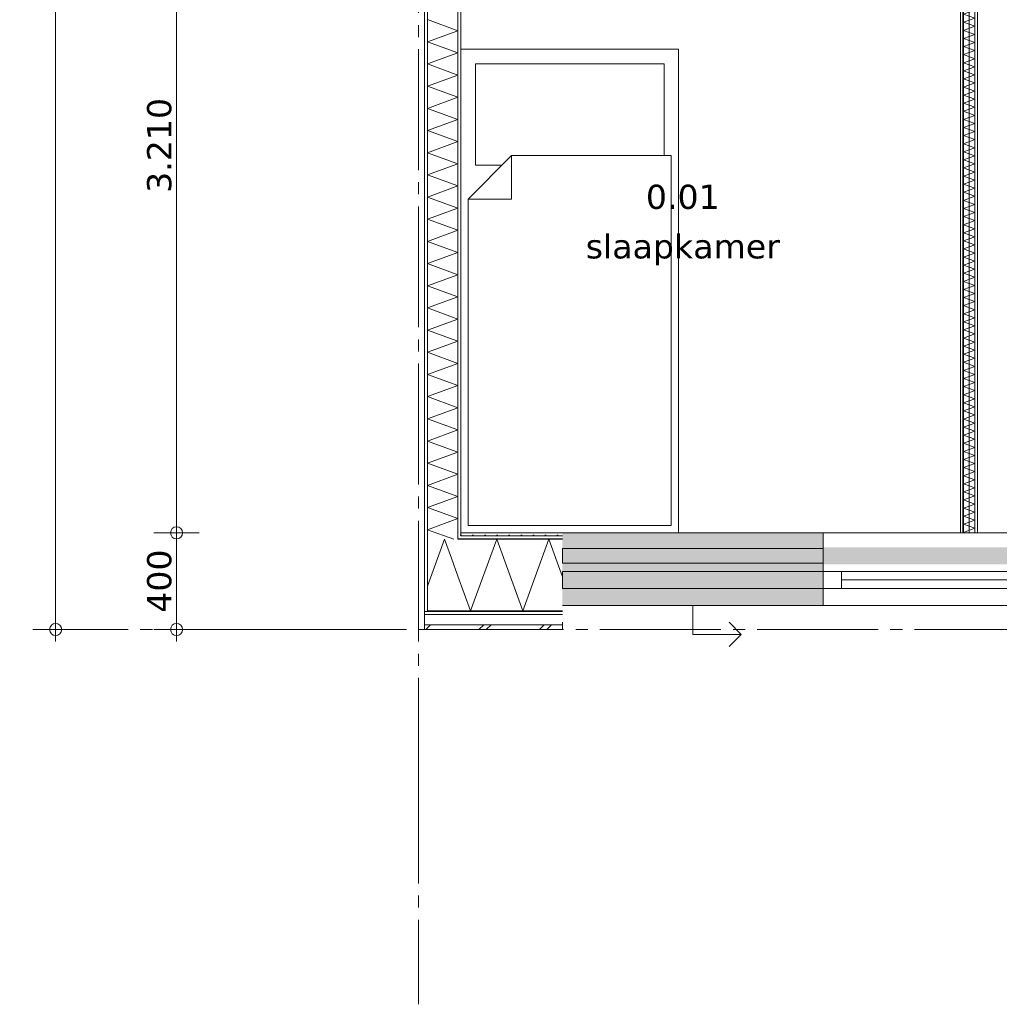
# Model space of a CAD drawing. Header units: millimetres. Extents: x -1649 to 77889, y -1550 to 37834.
# Tile 1 of 27: x -1649 to 2401, y -1550 to 2522. Entities that reach past the tile are written whole.
import ezdxf
from ezdxf.enums import TextEntityAlignment as Align

# ---------------------------------------------------------------- set-up
doc = ezdxf.new("R2010")
doc.units = ezdxf.units.MM
doc.header["$MEASUREMENT"] = 0
doc.linetypes.add('B0204', pattern=[650, 500, -50, 50, -50])
for name, color, linetype in [('21 Buitenwanden', 7, 'Continuous'), ('A Stramien.module', 7, 'Continuous'), ('New_21 Buitenwanden', 7, 'Continuous'), ('New_21 Buitenwanden 2D arcering', 7, 'Continuous'), ('New_21 Buitenwanden Afdek-arcering', 7, 'Continuous'), ('New_21 Buitenwanden Deuren', 7, 'Continuous'), ('New_21 Buitenwanden Doorsnede-arcering', 7, 'Continuous'), ('New_21 Buitenwanden Laagscheidingslijnen', 7, 'Continuous'), ('New_21 Buitenwanden Ramen', 7, 'Continuous'), ('New_22 C Binnenwanden', 7, 'Continuous'), ('New_22 C Binnenwanden Doorsnede-arcering', 7, 'Continuous'), ('New_22 C Binnenwanden Laagscheidingslijnen', 7, 'Continuous'), ('New_82 Interieur', 7, 'Continuous'), ('New_Z Gebruiksopp', 7, 'Continuous'), ('New_Z Gebruiksopp Zone omranding', 7, 'Continuous'), ('New_Z Gebruiksopp Zone tekst', 7, 'Continuous'), ('Tekst_dim 1_ 100 .SO_VO', 7, 'Continuous')]:
    doc.layers.add(name, color=color, linetype=linetype)
doc.styles.add('GENERATED_STYLE_1', font='verdana.ttf')
doc.styles.add('GENERATED_STYLE_2', font='verdana.ttf')
doc.dimstyles.new('GENERATED_STYLE__2', dxfattribs={"dimtxt": 100, "dimasz": 95, "dimexe": 0.18, "dimexo": 0.0625, "dimgap": 0, "dimtad": 1, "dimdec": 0, "dimzin": 0, "dimdsep": 46, "dimtxsty": 'GENERATED_STYLE_2', "dimblk": 'ARROWHEAD_7', "dimblk1": 'ARROWHEAD_7', "dimblk2": 'ARROWHEAD_7', "dimcen": 0.09, "dimse1": 1, "dimse2": 1, "dimclrd": 9, "dimclre": 9, "dimclrt": 9, "dimadec": 1, "dimazin": 0, "dimtfac": 1, "dimtdec": 4, "dimtmove": 0, "dimatfit": 3, "dimfxl": 1, "dimtolj": 1, "dimtzin": 0, "dimarcsym": 0})
pattern_1 = [(270, (0, 0), (25, 0), [])]
pattern_2 = [(90, (0, 0), (-25, 0), [])]
pattern_3 = [(0, (0, 0), (0, 25), [])]

# ---------------------------------------------------------------- blocks, each defined once
blk = doc.blocks.new('slaapkamer_0.01_1_1', base_point=(1092.5, 1766.2))
at = {"layer": 'New_Z Gebruiksopp Zone tekst', "color": 2, "lineweight": 0}
for tag, style, p in [('DUMMY_941', 'GENERATED_STYLE_1', (1092.5, 1874.9)), ('DUMMY_942', 'GENERATED_STYLE_2', (1092.5, 1667.8))]:
    blk.add_attdef(tag, text='', height=100, dxfattribs=dict(at, style=style)).set_placement(p, align=Align.TOP_LEFT)
for tag, style, p in [('ROOM_NUMBER', 'GENERATED_STYLE_1', (1092.5, 1839.6)), ('ROOM_NAME', 'GENERATED_STYLE_2', (1092.5, 1634.8))]:
    blk.add_attdef(tag, text='', height=100, dxfattribs=dict(at, style=style)).set_placement(p, align=Align.TOP_CENTER)
blk = doc.blocks.new('Rnx horizontaal 26[1]_1')
at = {"layer": 'New_21 Buitenwanden Ramen', "color": 7, "linetype": 'Continuous', "lineweight": 0}
for p, q in [((1673, 400), (1661, 400)), ((1673, 400), (1661, 400)), ((2827, 400), (1673, 400)), ((1673, 388), (1673, 400)), ((1673, 388), (1673, 400)), ((1673, 373), (1673, 388)), ((1673, 373), (1673, 388)), ((1673, 240), (1673, 373)), ((1673, 240), (1673, 373)), ((2827, 388), (2827, 400)), ((2827, 388), (2827, 400)), ((2827, 400), (2839, 400)), ((2827, 400), (2839, 400)), ((2827, 373), (2827, 388)), ((2827, 373), (2827, 388)), ((2827, 240), (2827, 373)), ((2827, 240), (2827, 373)), ((1673, 240), (1749, 240)), ((1673, 177), (1673, 240)), ((1673, 177), (1673, 240)), ((1749, 240), (1749, 170)), ((1749, 240), (2751, 240)), ((2751, 205), (1749, 205)), ((2751, 170), (2751, 240)), ((2751, 240), (2827, 240)), ((2827, 177), (2827, 240)), ((2827, 177), (2827, 240)), ((1673, 170), (1673, 177)), ((1673, 170), (1673, 177)), ((2827, 170), (1673, 170)), ((1749, 170), (1673, 170)), ((1673, 162), (1673, 170)), ((2751, 170), (1749, 170)), ((2827, 170), (2751, 170)), ((2827, 170), (2827, 177)), ((2827, 170), (2827, 177)), ((2827, 162), (2827, 170)), ((1673, 120), (1673, 162)), ((2827, 120), (2827, 162)), ((1673, 100), (1673, 120)), ((2827, 100), (1673, 100)), ((2827, 100), (2827, 120))]:
    blk.add_line(p, q, dxfattribs=at)
for p in [(1673, 170), (2827, 170)]:
    blk.add_point(p, dxfattribs=at)
blk = doc.blocks.new('D1 26[1]_1')
at = {"layer": 'New_21 Buitenwanden Deuren', "color": 7, "linetype": 'Continuous', "lineweight": 0}
for p, q in [((3811, 240), (3811, 1130)), ((2827, 400), (2815, 400)), ((2827, 400), (2815, 400)), ((2827, 388), (2827, 400)), ((2827, 388), (2827, 400)), ((2827, 373), (2827, 388)), ((2827, 373), (2827, 388)), ((2827, 240), (2827, 373)), ((2827, 240), (2827, 373)), ((3905, 388), (3905, 400)), ((3905, 388), (3905, 400)), ((3905, 400), (3917, 400)), ((3905, 400), (3917, 400)), ((3905, 373), (3905, 388)), ((3905, 373), (3905, 388)), ((3905, 240), (3905, 373)), ((3905, 240), (3905, 373)), ((2921, 240), (2827, 240)), ((2827, 240), (2827, 170)), ((2827, 177), (2827, 240)), ((2827, 177), (2827, 240)), ((2921, 170), (2921, 240)), ((2921, 240), (3811, 240)), ((2921, 180), (2921, 240)), ((3905, 240), (3811, 240)), ((3811, 240), (3811, 170)), ((3811, 240), (3811, 180)), ((3905, 170), (3905, 240)), ((3905, 177), (3905, 240)), ((3905, 177), (3905, 240)), ((2827, 170), (2827, 177)), ((2827, 170), (2827, 177)), ((2827, 170), (3905, 170)), ((2827, 170), (2921, 170)), ((2827, 162), (2827, 170)), ((3811, 180), (2921, 180)), ((3811, 170), (3905, 170)), ((3905, 170), (3905, 177)), ((3905, 170), (3905, 177)), ((3905, 162), (3905, 170)), ((2827, 120), (2827, 162)), ((3905, 120), (3905, 162)), ((2827, 100), (2827, 120)), ((3905, 100), (3905, 120))]:
    blk.add_line(p, q, dxfattribs=at)
blk.add_arc((3811, 240), 890, 90, 180, dxfattribs=at)
for p in [(2827, 170), (3905, 170)]:
    blk.add_point(p, dxfattribs=at)
blk = doc.blocks.new('DS1 in wand 26[2]_1')
at = {"layer": 'New_21 Buitenwanden Deuren', "color": 7, "linetype": 'Continuous', "lineweight": 0}
for p, q in [((595, 400), (1673, 400)), ((1673, 388), (1673, 400)), ((1673, 388), (1673, 400)), ((1673, 400), (1749, 400)), ((1673, 400), (1749, 400)), ((1673, 373), (1673, 388)), ((1673, 373), (1673, 388)), ((1673, 340), (1673, 373)), ((1673, 340), (1673, 373)), ((1673, 335), (595, 335)), ((595, 335), (595, 275)), ((1673, 275), (1673, 335)), ((595, 275), (1673, 275)), ((1673, 177), (1673, 270)), ((1673, 162), (1673, 177)), ((1673, 120), (1673, 162)), ((595, 100), (1673, 100)), ((1134, 100), (1134, -20)), ((1673, 100), (1673, 120)), ((1334, -20), (1284, 30)), ((1134, -20), (1334, -20)), ((1334, -20), (1284, -70))]:
    blk.add_line(p, q, dxfattribs=at)
blk = doc.blocks.new('Wall_1_1', base_point=(595, 400))
at = {"layer": 'New_21 Buitenwanden 2D arcering', "linetype": 'Continuous', "lineweight": 0, "true_color": 0xffffff}
blk.add_hatch(color=7, dxfattribs=at).paths.add_polyline_path([(1673, 270), (2756, 270), (2756, 340), (1673, 340)])
at = {"layer": 'New_21 Buitenwanden Afdek-arcering', "linetype": 'Continuous', "lineweight": 0, "true_color": 0xffffff}
for points in [[(1673, 100), (1673, 400), (595, 400), (595, 100)], [(3905, 100), (3905, 400), (2827, 400), (2827, 100)]]:
    blk.add_hatch(color=7, dxfattribs=at).paths.add_polyline_path(points)
at = {"layer": 'New_21 Buitenwanden', "color": 9, "linetype": 'Continuous', "lineweight": 0}
for p, q in [((3905, 400), (3917, 400)), ((3905, 388), (3905, 400)), ((3905, 373), (3905, 388)), ((3905, 240), (3905, 373)), ((3905, 177), (3905, 240)), ((3905, 170), (3905, 177)), ((3905, 162), (3905, 170)), ((3905, 120), (3905, 162)), ((3905, 100), (3905, 120))]:
    blk.add_line(p, q, dxfattribs=at)
at = {"layer": 'New_21 Buitenwanden Deuren', "color": 7, "linetype": 'Continuous', "lineweight": 0}
for name in ['D1 26[1]_1', 'DS1 in wand 26[2]_1']:
    blk.add_blockref(name, (0, 0), dxfattribs=at)
at = {"layer": 'New_21 Buitenwanden Ramen', "color": 7, "linetype": 'Continuous', "lineweight": 0}
blk.add_blockref('Rnx horizontaal 26[1]_1', (0, 0), dxfattribs=at)
blk = doc.blocks.new('*X25')
at = {"layer": 'New_22 C Binnenwanden Doorsnede-arcering', "color": 7, "linetype": 'Continuous', "lineweight": 0}
for p, q in [((2253, 2678.8), (2299, 2695.6)), ((2259.3, 2710), (2299, 2695.6)), ((2253, 2678.8), (2299, 2662.1)), ((2253, 2645.3), (2299, 2662.1)), ((2253, 2645.3), (2299, 2628.6)), ((2253, 2611.9), (2299, 2628.6)), ((2253, 2611.9), (2299, 2595.1)), ((2253, 2578.4), (2299, 2595.1)), ((2253, 2578.4), (2299, 2561.6)), ((2253, 2544.9), (2299, 2561.6)), ((2253, 2544.9), (2299, 2528.1)), ((2253, 2511.4), (2299, 2528.1)), ((2253, 2511.4), (2299, 2494.7)), ((2253, 2477.9), (2299, 2494.7)), ((2253, 2477.9), (2299, 2461.2)), ((2253, 2444.4), (2299, 2461.2)), ((2253, 2444.4), (2299, 2427.7)), ((2253, 2410.9), (2299, 2427.7)), ((2253, 2410.9), (2299, 2394.2)), ((2253, 2377.5), (2299, 2394.2)), ((2253, 2377.5), (2299, 2360.7)), ((2253, 2344), (2299, 2360.7)), ((2253, 2344), (2299, 2327.2)), ((2253, 2310.5), (2299, 2327.2)), ((2253, 2310.5), (2299, 2293.7)), ((2253, 2277), (2299, 2293.7)), ((2253, 2277), (2299, 2260.3)), ((2253, 2243.5), (2299, 2260.3)), ((2253, 2243.5), (2299, 2226.8)), ((2253, 2210), (2299, 2226.8)), ((2253, 2210), (2299, 2193.3)), ((2253, 2176.5), (2299, 2193.3)), ((2253, 2176.5), (2299, 2159.8)), ((2253, 2143.1), (2299, 2159.8)), ((2253, 2143.1), (2299, 2126.3)), ((2253, 2109.6), (2299, 2126.3)), ((2253, 2109.6), (2299, 2092.8)), ((2253, 2076.1), (2299, 2092.8)), ((2253, 2076.1), (2299, 2059.3)), ((2253, 2042.6), (2299, 2059.3)), ((2253, 2042.6), (2299, 2025.9)), ((2253, 2009.1), (2299, 2025.9)), ((2253, 2009.1), (2299, 1992.4)), ((2253, 1975.6), (2299, 1992.4)), ((2253, 1975.6), (2299, 1958.9)), ((2253, 1942.1), (2299, 1958.9)), ((2253, 1942.1), (2299, 1925.4)), ((2253, 1908.7), (2299, 1925.4)), ((2253, 1908.7), (2299, 1891.9)), ((2253, 1875.2), (2299, 1891.9)), ((2253, 1875.2), (2299, 1858.4)), ((2253, 1841.7), (2299, 1858.4)), ((2253, 1841.7), (2299, 1824.9)), ((2253, 1808.2), (2299, 1824.9)), ((2253, 1808.2), (2299, 1791.5)), ((2253, 1774.7), (2299, 1791.5)), ((2253, 1774.7), (2299, 1758)), ((2253, 1741.2), (2299, 1758)), ((2253, 1741.2), (2299, 1724.5)), ((2253, 1707.7), (2299, 1724.5)), ((2253, 1707.7), (2299, 1691)), ((2253, 1674.3), (2299, 1691)), ((2253, 1674.3), (2299, 1657.5)), ((2253, 1640.8), (2299, 1657.5)), ((2253, 1640.8), (2299, 1624)), ((2253, 1607.3), (2299, 1624)), ((2253, 1607.3), (2299, 1590.5)), ((2253, 1573.8), (2299, 1590.5)), ((2253, 1573.8), (2299, 1557.1)), ((2253, 1540.3), (2299, 1557.1)), ((2253, 1540.3), (2299, 1523.6)), ((2253, 1506.8), (2299, 1523.6)), ((2253, 1506.8), (2299, 1490.1)), ((2253, 1473.4), (2299, 1490.1)), ((2253, 1473.4), (2299, 1456.6)), ((2253, 1439.9), (2299, 1456.6)), ((2253, 1439.9), (2299, 1423.1)), ((2253, 1406.4), (2299, 1423.1)), ((2253, 1406.4), (2299, 1389.6)), ((2253, 1372.9), (2299, 1389.6)), ((2253, 1372.9), (2299, 1356.2)), ((2253, 1339.4), (2299, 1356.2)), ((2253, 1339.4), (2299, 1322.7)), ((2253, 1305.9), (2299, 1322.7)), ((2253, 1305.9), (2299, 1289.2)), ((2253, 1272.4), (2299, 1289.2)), ((2253, 1272.4), (2299, 1255.7)), ((2253, 1239), (2299, 1255.7)), ((2253, 1239), (2299, 1222.2)), ((2253, 1205.5), (2299, 1222.2)), ((2253, 1205.5), (2299, 1188.7)), ((2253, 1172), (2299, 1188.7)), ((2253, 1172), (2299, 1155.2)), ((2253, 1138.5), (2299, 1155.2)), ((2253, 1138.5), (2299, 1121.8)), ((2253, 1105), (2299, 1121.8)), ((2253, 1105), (2299, 1088.3)), ((2253, 1071.5), (2299, 1088.3)), ((2253, 1071.5), (2299, 1054.8)), ((2253, 1038), (2299, 1054.8)), ((2253, 1038), (2299, 1021.3)), ((2253, 1004.6), (2299, 1021.3)), ((2253, 1004.6), (2299, 987.8)), ((2253, 971.1), (2299, 987.8)), ((2253, 971.1), (2299, 954.3)), ((2253, 937.6), (2299, 954.3)), ((2253, 937.6), (2299, 920.8)), ((2253, 904.1), (2299, 920.8)), ((2253, 904.1), (2299, 887.4)), ((2253, 870.6), (2299, 887.4)), ((2253, 870.6), (2299, 853.9)), ((2253, 837.1), (2299, 853.9)), ((2253, 837.1), (2299, 820.4)), ((2253, 803.6), (2299, 820.4)), ((2253, 803.6), (2299, 786.9)), ((2253, 770.2), (2299, 786.9)), ((2253, 770.2), (2299, 753.4)), ((2253, 736.7), (2299, 753.4)), ((2253, 736.7), (2299, 719.9)), ((2253, 703.2), (2299, 719.9)), ((2253, 703.2), (2299, 686.4)), ((2253, 669.7), (2299, 686.4)), ((2253, 669.7), (2299, 653)), ((2253, 636.2), (2299, 653)), ((2253, 636.2), (2299, 619.5)), ((2253, 602.7), (2299, 619.5)), ((2253, 602.7), (2299, 586)), ((2253, 569.2), (2299, 586)), ((2253, 569.2), (2299, 552.5)), ((2253, 535.8), (2299, 552.5)), ((2253, 535.8), (2299, 519)), ((2253, 502.3), (2299, 519)), ((2253, 502.3), (2299, 485.5)), ((2253, 468.8), (2299, 485.5)), ((2253, 468.8), (2299, 452.1)), ((2253, 435.3), (2299, 452.1)), ((2253, 435.3), (2299, 418.6)), ((2253, 401.8), (2299, 418.6)), ((2253, 401.8), (2258, 400))]:
    blk.add_line(p, q, dxfattribs=at)
blk = doc.blocks.new('Wall_3_1', base_point=(2276, 400))
at = {"layer": 'New_22 C Binnenwanden Doorsnede-arcering', "linetype": 'Continuous', "lineweight": 0, "true_color": 0x000000}
h = blk.add_hatch(dxfattribs=at)
h.set_pattern_fill('325_Houtachtig_plaatmate_E0', color=18, style=0, pattern_type=2)
h.set_pattern_definition(pattern_1)
h.paths.add_polyline_path([(2241, 400), (2253, 400), (2253, 2710), (2241, 2710)])
h = blk.add_hatch(dxfattribs=at)
h.set_pattern_fill('325_Houtachtig_plaatmate_E0', color=18, style=0, pattern_type=2)
h.set_pattern_definition(pattern_1)
h.paths.add_polyline_path([(2299, 2710), (2299, 400), (2311, 400), (2311, 2710)])
at = {"layer": 'New_22 C Binnenwanden', "color": 1, "linetype": 'Continuous', "lineweight": 0, "flags": 128}
for points in [[(2241, 2710), (2241, 400)], [(2311, 400), (2311, 2710)]]:
    blk.add_lwpolyline(points, dxfattribs=at)
at = {"layer": 'New_22 C Binnenwanden Laagscheidingslijnen', "color": 1, "linetype": 'Continuous', "lineweight": 0}
for p, q in [((2253, 2710), (2253, 400)), ((2299, 2710), (2299, 400))]:
    blk.add_line(p, q, dxfattribs=at)
at = {"layer": 'New_22 C Binnenwanden', "color": 1, "lineweight": 0}
blk.add_blockref('*X25', (0, 0), dxfattribs=at)
blk = doc.blocks.new('*X35')
at = {"layer": 'New_22 C Binnenwanden Doorsnede-arcering', "color": 7, "linetype": 'Continuous', "lineweight": 0}
for p, q in [((163, 2476.5), (37, 2522.3)), ((163, 2476.5), (37, 2430.6)), ((163, 2384.7), (37, 2430.6)), ((163, 2384.7), (37, 2338.9)), ((163, 2293), (37, 2338.9)), ((163, 2293), (37, 2247.2)), ((163, 2201.3), (37, 2247.2)), ((163, 2201.3), (37, 2155.4)), ((163, 2109.6), (37, 2155.4)), ((163, 2109.6), (37, 2063.7)), ((163, 2017.9), (37, 2063.7)), ((163, 2017.9), (37, 1972)), ((163, 1926.1), (37, 1972)), ((163, 1926.1), (37, 1880.3)), ((163, 1834.4), (37, 1880.3)), ((163, 1834.4), (37, 1788.5)), ((163, 1742.7), (37, 1788.5)), ((163, 1742.7), (37, 1696.8)), ((163, 1651), (37, 1696.8)), ((163, 1651), (37, 1605.1)), ((163, 1559.2), (37, 1605.1)), ((163, 1559.2), (37, 1513.4)), ((163, 1467.5), (37, 1513.4)), ((163, 1467.5), (37, 1421.7)), ((163, 1375.8), (37, 1421.7)), ((163, 1375.8), (37, 1329.9)), ((163, 1284.1), (37, 1329.9)), ((163, 1284.1), (37, 1238.2)), ((163, 1192.4), (37, 1238.2)), ((163, 1192.4), (37, 1146.5)), ((163, 1100.6), (37, 1146.5)), ((163, 1100.6), (37, 1054.8)), ((163, 1008.9), (37, 1054.8)), ((163, 1008.9), (37, 963.1)), ((163, 917.2), (37, 963.1)), ((163, 917.2), (37, 871.3)), ((163, 825.5), (37, 871.3)), ((163, 825.5), (37, 779.6)), ((163, 733.8), (37, 779.6)), ((163, 733.8), (37, 687.9)), ((163, 642), (37, 687.9)), ((163, 642), (37, 596.2)), ((163, 550.3), (37, 596.2)), ((163, 550.3), (37, 504.5)), ((163, 458.6), (37, 504.5)), ((163, 458.6), (37, 412.7)), ((146.2, 373), (37, 412.7))]:
    blk.add_line(p, q, dxfattribs=at)
blk = doc.blocks.new('Wall_5_1', base_point=(175, 400))
at = {"layer": 'New_22 C Binnenwanden Doorsnede-arcering', "linetype": 'Continuous', "lineweight": 0, "true_color": 0x000000}
h = blk.add_hatch(dxfattribs=at)
h.set_pattern_fill('325_Houtachtig_plaatmate_E0', color=18, style=0, pattern_type=2)
h.set_pattern_definition(pattern_2)
h.paths.add_polyline_path([(25, 7173), (25, 77), (37, 77), (37, 7173)])
h = blk.add_hatch(dxfattribs=at)
h.set_pattern_fill('325_Houtachtig_plaatmate_E0', color=18, style=0, pattern_type=2)
h.set_pattern_definition(pattern_2)
h.paths.add_polyline_path([(163, 5080), (163, 388), (170.5, 388), (175, 400), (175, 5080)])
h = blk.add_hatch(dxfattribs=at)
h.set_pattern_fill('325_Houtachtig_plaatmate_E0', color=18, style=0, pattern_type=2)
h.set_pattern_definition(pattern_2)
h.paths.add_polyline_path([(175, 400), (170.5, 388), (175, 388)])
at = {"layer": 'New_21 Buitenwanden Laagscheidingslijnen', "color": 1, "linetype": 'Continuous', "lineweight": 0}
blk.add_line((175, 400), (175, 388), dxfattribs=at)
at = {"layer": 'New_22 C Binnenwanden', "color": 1, "linetype": 'Continuous', "lineweight": 0, "flags": 128}
for points in [[(25, 7173), (25, 77)], [(175, 400), (175, 5080)]]:
    blk.add_lwpolyline(points, dxfattribs=at)
at = {"layer": 'New_22 C Binnenwanden Laagscheidingslijnen', "color": 1, "linetype": 'Continuous', "lineweight": 0}
for p, q in [((37, 373), (37, 6877)), ((163, 388), (163, 5092)), ((37, 373), (37, 77)), ((163, 388), (163, 373))]:
    blk.add_line(p, q, dxfattribs=at)
at = {"layer": 'New_22 C Binnenwanden', "color": 1, "lineweight": 0}
blk.add_blockref('*X35', (0, 0), dxfattribs=at)
blk = doc.blocks.new('*X101')
at = {"layer": 'New_21 Buitenwanden Doorsnede-arcering', "color": 7, "linetype": 'Continuous', "lineweight": 0}
for p in [(37, 178.7), (135.9, 295.7)]:
    blk.add_line(p, (107.7, 373), dxfattribs=at)
blk = doc.blocks.new('*X103')
at = {"layer": 'New_21 Buitenwanden Doorsnede-arcering', "color": 7, "linetype": 'Continuous', "lineweight": 0}
for p, q in [((30, 0), (50, 20)), ((250, 0), (270, 20)), ((280, 0), (300, 20)), ((500, 0), (520, 20)), ((530, 0), (550, 20))]:
    blk.add_line(p, q, dxfattribs=at)
blk = doc.blocks.new('*X104')
at = {"layer": 'New_21 Buitenwanden Doorsnede-arcering', "color": 7, "linetype": 'Continuous', "lineweight": 0}
blk.add_line((163, 221.2), (135.9, 295.7), dxfattribs=at)
blk = doc.blocks.new('*X105')
at = {"layer": 'New_21 Buitenwanden Doorsnede-arcering', "color": 7, "linetype": 'Continuous', "lineweight": 0}
for p, q in [((215.5, 77), (323.2, 373)), ((430.9, 77), (323.2, 373)), ((430.9, 77), (538.7, 373)), ((595, 218.3), (538.7, 373)), ((215.5, 77), (163, 221.2))]:
    blk.add_line(p, q, dxfattribs=at)
blk = doc.blocks.new('Wall_16_1', base_point=(595, 400))
at = {"layer": 'New_21 Buitenwanden Doorsnede-arcering', "linetype": 'Continuous', "lineweight": 0, "true_color": 0x000000}
h = blk.add_hatch(dxfattribs=at)
h.set_pattern_fill('325_Houtachtig_plaatmate_E0', color=18, style=0, pattern_type=2)
h.set_pattern_definition(pattern_3)
h.paths.add_polyline_path([(163, 388), (163, 373), (164.875, 373), (170.5, 388)])
h = blk.add_hatch(dxfattribs=at)
h.set_pattern_fill('325_Houtachtig_plaatmate_E0', color=18, style=0, pattern_type=2)
h.set_pattern_definition(pattern_3)
h.paths.add_polyline_path([(175, 388), (170.5, 388), (164.875, 373), (175, 373)])
h = blk.add_hatch(dxfattribs=at)
h.set_pattern_fill('720_Gips_0001', color=18, style=0, pattern_type=2)
h.set_pattern_definition([(0, (0, 0), (0, 86.603), [0, -50]), (0, (25, 43.3), (0, 86.603), [0, -50])])
h.paths.add_polyline_path([(175, 388), (595, 388), (595, 400), (175, 400)])
h = blk.add_hatch(dxfattribs=at)
h.set_pattern_fill('325_Houtachtig_plaatmate_E0', color=18, style=0, pattern_type=2)
h.set_pattern_definition(pattern_3)
h.paths.add_polyline_path([(175, 373), (595, 373), (595, 388), (175, 388)])
h = blk.add_hatch(dxfattribs=at)
h.set_pattern_fill('325_Houtachtig_plaatmate_E0', color=18, style=0, pattern_type=2)
h.set_pattern_definition(pattern_3)
h.paths.add_polyline_path([(25, 77), (25, 62), (37, 62), (37, 77)])
h = blk.add_hatch(dxfattribs=at)
h.set_pattern_fill('325_Houtachtig_plaatmate_E0', color=18, style=0, pattern_type=2)
h.set_pattern_definition(pattern_3)
h.paths.add_polyline_path([(37, 77), (37, 62), (48.25, 62), (53.875, 77)])
h = blk.add_hatch(dxfattribs=at)
h.set_pattern_fill('325_Houtachtig_plaatmate_E0', color=18, style=0, pattern_type=2)
h.set_pattern_definition(pattern_3)
h.paths.add_polyline_path([(48.25, 62), (595, 62), (595, 77), (53.875, 77)])
at = {"layer": 'New_21 Buitenwanden', "color": 9, "linetype": 'Continuous', "lineweight": 0, "flags": 128}
for points in [[(595, 400), (175, 400)], [(25, 0), (595, 0)], [(595, 20), (595, 30)], [(595, 0), (595, 20)]]:
    blk.add_lwpolyline(points, dxfattribs=at)
at = {"layer": 'New_21 Buitenwanden Laagscheidingslijnen', "color": 9, "linetype": 'Continuous', "lineweight": 0}
for p, q in [((164.875, 373), (175, 373)), ((175, 388), (595, 388)), ((175, 373), (595, 373)), ((48.25, 62), (595, 62)), ((53.875, 77), (163, 77)), ((163, 77), (595, 77)), ((32.5, 20), (595, 20))]:
    blk.add_line(p, q, dxfattribs=at)
at = {"layer": 'New_21 Buitenwanden Laagscheidingslijnen', "color": 1, "linetype": 'Continuous', "lineweight": 0}
blk.add_line((175, 400), (175, 388), dxfattribs=at)
at = {"layer": 'New_22 C Binnenwanden', "color": 9, "linetype": 'Continuous', "lineweight": 0, "flags": 128}
for points in [[(25, 62), (25, 77)], [(25, 20), (25, 62)], [(25, 0), (25, 20)]]:
    blk.add_lwpolyline(points, dxfattribs=at)
at = {"layer": 'New_22 C Binnenwanden Laagscheidingslijnen', "color": 1, "linetype": 'Continuous', "lineweight": 0}
for p, q in [((37, 373), (37, 77)), ((163, 388), (163, 373))]:
    blk.add_line(p, q, dxfattribs=at)
at = {"layer": 'New_22 C Binnenwanden Laagscheidingslijnen', "color": 9, "linetype": 'Continuous', "lineweight": 0}
for p, q in [((163, 373), (164.875, 373)), ((25, 62), (37, 62)), ((37, 77), (53.875, 77)), ((37, 62), (48.25, 62)), ((25, 20), (32.5, 20))]:
    blk.add_line(p, q, dxfattribs=at)
at = {"layer": 'New_21 Buitenwanden', "color": 1, "lineweight": 0}
for name in ['*X101', '*X105', '*X104', '*X103']:
    blk.add_blockref(name, (0, 0), dxfattribs=at)
blk = doc.blocks.new('Standard grid marker_2')
at = {"layer": 'A Stramien.module', "color": 7, "linetype": 'B0204', "lineweight": 0}
for p, q in [((1000, 0), (9800, 0)), ((9800, 0), (10800, 0))]:
    blk.add_line(p, q, dxfattribs=at)
blk = doc.blocks.new('Standard grid marker')
at = {"layer": 'A Stramien.module', "color": 7, "linetype": 'B0204', "lineweight": 0}
for p, q in [((1000, 0), (0, 0)), ((1000, 0), (7000, 0)), ((7000, 0), (8000, 0))]:
    blk.add_line(p, q, dxfattribs=at)
blk = doc.blocks.new('Bed 01 26[4]_1', base_point=(1075, 400))
at = {"layer": 'New_82 Interieur', "color": 7, "linetype": 'Continuous', "lineweight": 0}
for p, q in [((175, 400), (175, 2400)), ((175, 2400), (1075, 2400)), ((1075, 2400), (1075, 400)), ((385, 1960), (385, 1780)), ((205, 1780), (385, 1780)), ((1075, 400), (175, 400))]:
    blk.add_line(p, q, dxfattribs=at)
at = {"layer": 'New_82 Interieur', "color": 7, "linetype": 'Continuous', "lineweight": 0, "flags": 128}
for points in [[(385, 1960), (345, 1920), (235, 1920), (235, 2340), (1015, 2340), (1015, 1960)], [(1045, 430), (205, 430), (205, 1780), (385, 1960), (1045, 1960)]]:
    blk.add_lwpolyline(points, close=True, dxfattribs=at)
blk = doc.blocks.new('Beam_1_1', base_point=(595, 170))
at = {"layer": '21 Buitenwanden', "color": 7, "linetype": 'Continuous', "lineweight": 0}
for p, q in [((595, 240), (671, 240)), ((595, 170), (595, 240)), ((671, 240), (1597, 240)), ((1597, 240), (1673, 240)), ((1673, 170), (1673, 240)), ((595, 170), (671, 170)), ((671, 170), (1597, 170)), ((1597, 170), (1673, 170))]:
    blk.add_line(p, q, dxfattribs=at)
blk = doc.blocks.new('*D114')
at = {"layer": 'Tekst_dim 1_ 100 .SO_VO', "color": 9, "linetype": 'Continuous', "lineweight": 0}
for p, q in [((-1500, 7225), (-1500, 7300)), ((-1406.2, 7250), (-1593.8, 7250)), ((-1500, 25), (-1500, 7225)), ((-1406.2, 0), (-1593.8, 0)), ((-1500, -50), (-1500, 25))]:
    blk.add_line(p, q, dxfattribs=at)
for centre in [(-1500, 7250), (-1500, 0)]:
    blk.add_circle(centre, 25, dxfattribs=at)
at = {"layer": 'Tekst_dim 1_ 100 .SO_VO', "color": 9, "lineweight": 0, "insert": (-1520, 3425.7), "char_height": 100, "attachment_point": 7, "rotation": 90, "style": 'GENERATED_STYLE_2'}
blk.add_mtext('\\A1;{\\pql;\\fVerdana|b0|i0|c0|p0;\\W1.000000;7.250}', dxfattribs=at)
blk = doc.blocks.new('ARROWHEAD_7')
at = {"color": 0, "linetype": 'Continuous', "lineweight": 0}
for p, q in [((0, 0), (-1, 0)), ((-0.25, 0), (0.25, 0)), ((0, -0.25), (0, 0.25))]:
    blk.add_line(p, q, dxfattribs=at)
blk.add_circle((0, 0), 0.25, dxfattribs=at)
blk = doc.blocks.new('*D115')
at = {"layer": 'Tekst_dim 1_ 100 .SO_VO', "color": 9, "linetype": 'Continuous', "lineweight": 0}
for p, q in [((-1000, 25), (-1000, 425)), ((-906.2, 400), (-1093.8, 400)), ((-906.2, 0), (-1093.8, 0)), ((-1000, -50), (-1000, 25))]:
    blk.add_line(p, q, dxfattribs=at)
for centre in [(-1000, 400), (-1000, 0)]:
    blk.add_circle(centre, 25, dxfattribs=at)
at = {"layer": 'Tekst_dim 1_ 100 .SO_VO', "color": 9, "lineweight": 0, "insert": (-1020, 69.2), "char_height": 100, "attachment_point": 7, "rotation": 90, "style": 'GENERATED_STYLE_2'}
blk.add_mtext('\\A1;{\\pql;\\fVerdana|b0|i0|c0|p0;\\W1.000000;400}', dxfattribs=at)
blk = doc.blocks.new('*D116')
at = {"layer": 'Tekst_dim 1_ 100 .SO_VO', "color": 9, "linetype": 'Continuous', "lineweight": 0}
for p, q in [((-1000, 425), (-1000, 3635)), ((-906.2, 3610), (-1093.8, 3610)), ((-1000, 25), (-1000, 425)), ((-906.2, 400), (-1093.8, 400))]:
    blk.add_line(p, q, dxfattribs=at)
for centre in [(-1000, 3610), (-1000, 400)]:
    blk.add_circle(centre, 25, dxfattribs=at)
at = {"layer": 'Tekst_dim 1_ 100 .SO_VO', "color": 9, "lineweight": 0, "char_height": 100, "attachment_point": 7, "rotation": 90, "style": 'GENERATED_STYLE_2'}
for s, insert in [('\\A1;{\\pql;\\fVerdana|b0|i0|c0|p0;\\W1.000000;70}', (-1020, 3410.6)), ('\\A1;{\\pql;\\fVerdana|b0|i0|c0|p0;\\W1.000000;3.210}', (-1020, 1805.7))]:
    blk.add_mtext(s, dxfattribs=dict(at, insert=insert))
blk = doc.blocks.new('*D117')
at = {"layer": 'Tekst_dim 1_ 100 .SO_VO', "color": 9, "linetype": 'Continuous', "lineweight": 0}
for p, q in [((-906.2, 3680), (-1093.8, 3680)), ((-1000, 3635), (-1000, 3705)), ((-1000, 425), (-1000, 3635)), ((-906.2, 3610), (-1093.8, 3610))]:
    blk.add_line(p, q, dxfattribs=at)
for centre in [(-1000, 3680), (-1000, 3610)]:
    blk.add_circle(centre, 25, dxfattribs=at)

msp = doc.modelspace()

# ---------------------------------------------------------------- linework, layer by layer
at = {"layer": 'New_Z Gebruiksopp Zone omranding', "color": 254, "linetype": 'Continuous', "lineweight": 0, "true_color": 0xe4e3c5, "flags": 128}
msp.add_lwpolyline([(2276, 400), (2276, 3645), (1306, 3645), (1306, 5115), (175, 5115), (175, 400)], close=True, dxfattribs=at)
at = {"layer": 'New_Z Gebruiksopp Zone omranding', "color": 254, "linetype": 'Continuous', "lineweight": 0, "true_color": 0xd1c2fc, "flags": 128}
msp.add_lwpolyline([(3940, 1669), (3346, 1669), (3346, 5115), (2276, 5115), (2276, 400), (3940, 400)], close=True, dxfattribs=at)

# ---------------------------------------------------------------- block references
at = {"layer": '21 Buitenwanden', "color": 7, "lineweight": 0}
msp.add_blockref('Beam_1_1', (595, 170), dxfattribs=at)
at = {"layer": 'A Stramien.module', "color": 1, "linetype": 'Continuous', "lineweight": 0, "zscale": 1000, "rotation": 270}
msp.add_blockref('Standard grid marker_2', (0, 9250), dxfattribs=at)
at = {"layer": 'A Stramien.module', "color": 1, "linetype": 'Continuous', "lineweight": 0, "zscale": 1000}
msp.add_blockref('Standard grid marker', (-1550, 0), dxfattribs=at)
at = {"layer": 'New_21 Buitenwanden', "color": 1, "lineweight": 0}
for name in ['Wall_1_1', 'Wall_16_1']:
    msp.add_blockref(name, (595, 400), dxfattribs=at)
at = {"layer": 'New_22 C Binnenwanden', "color": 1, "lineweight": 0}
for name, p in [('Wall_5_1', (175, 400)), ('Wall_3_1', (2276, 400))]:
    msp.add_blockref(name, p, dxfattribs=at)
at = {"layer": 'New_82 Interieur', "color": 7, "linetype": 'Continuous', "lineweight": 0}
msp.add_blockref('Bed 01 26[4]_1', (1075, 400), dxfattribs=at)
at = {"layer": 'New_Z Gebruiksopp', "color": 2, "linetype": 'Continuous', "lineweight": 0}
msp.add_blockref('slaapkamer_0.01_1_1', (1092.5, 1766.2), dxfattribs=at).add_auto_attribs({'ROOM_NAME': 'slaapkamer', 'ROOM_NUMBER': '0.01'})

# ---------------------------------------------------------------- dimensions: what is measured, and where the dimension line sits
at = {"layer": 'Tekst_dim 1_ 100 .SO_VO', "color": 9, "linetype": 'Continuous', "lineweight": 0}
for base, p1, p2, picture, middle in [((-1500, 7250), (25, 0), (25, 7250), '*D114', (-1570, 3593.2)), ((-1000, 3680), (1756, 3610), (1791, 3680), '*D117', (-1070, 3486.7)), ((-1000, 3610), (2250, 400), (1756, 3610), '*D116', (-1070, 1973.2)), ((-1000, 400), (25, 0), (2250, 400), '*D115', (-1070, 183.4))]:
    dim = msp.add_linear_dim(base=base, p1=p1, p2=p2, angle=90, dimstyle='GENERATED_STYLE__2', dxfattribs=at)
    dim.commit()
    dim.dimension.update_dxf_attribs({"geometry": picture, "text_midpoint": middle, "dimtype": 160, "text_rotation": 90})

doc.saveas('drawing.dxf')
